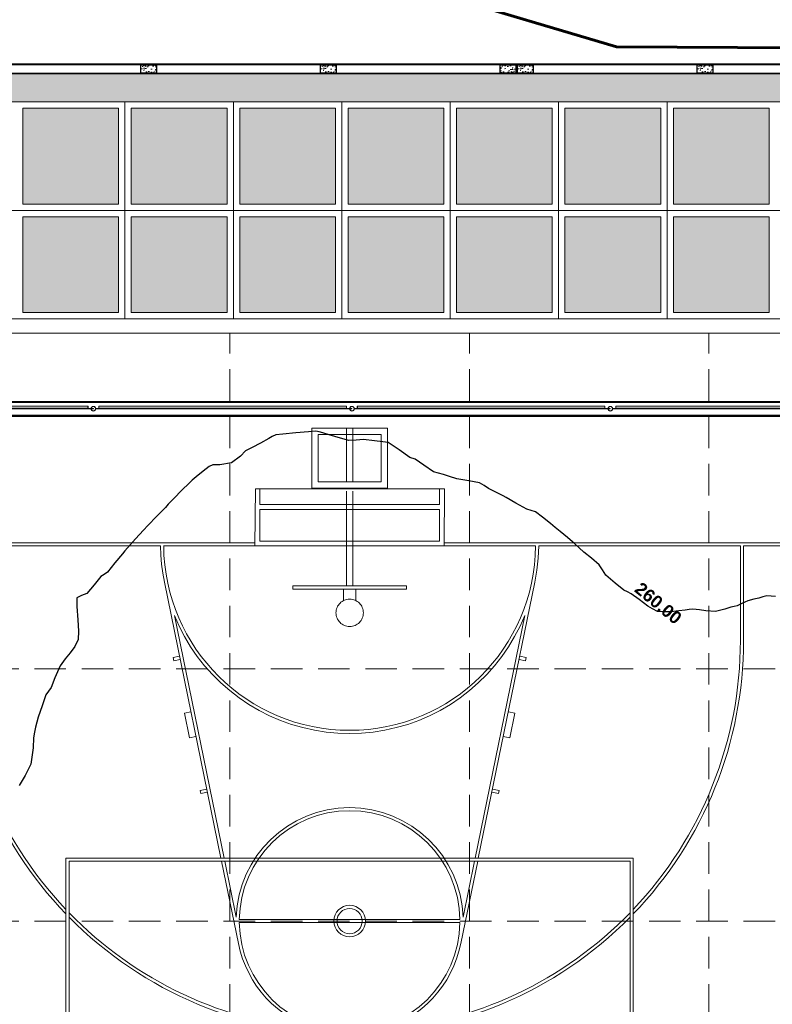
# Model space of a CAD drawing. Header units: millimetres. Extents: x -8931983 to 9630244, y 4 to 18563053.
# Tile 219 of 256: x 349101 to 349113, y 9282016 to 9282032. Entities that reach past the tile are written whole.
import ezdxf

# ---------------------------------------------------------------- set-up
doc = ezdxf.new("R2010")
doc.units = ezdxf.units.MM
for name, pattern in [('CONTINUA', [0]), ('DASHED2', [0.375, 0.25, -0.125]), ('HIDDEN', [9.525, 6.35, -3.175])]:
    doc.linetypes.add(name, pattern=pattern)
for name, color, linetype, lineweight in [('.', 7, 'Continuous', 0), ('1.0 def', 7, 'Continuous', 0), ('A-FLOR-HRAL', 7, 'Continuous', 18), ('Basquet', 1, 'Continuous', 5), ('Cerco Perimetrico', 151, 'Continuous', 18), ('HIERVA', 108, 'Continuous', 0), ('juntas', 7, 'Continuous', 5), ('JUNTAS DE DILATACIÓN', 160, 'CONTINUA', 9), ('TARRAJEO', 32, 'Continuous', 0), ('vereda', 254, 'Continuous', 5), ('Voley', 2, 'Continuous', 5)]:
    doc.layers.add(name, color=color, linetype=linetype, lineweight=lineweight)
for name, color, linetype, lineweight, true_color in [('0_COLUMNA ACHURADO', 250, 'Continuous', 0, 0x363636), ('0_PISOS', 252, 'Continuous', 0, 0x8a8a8a), ('PISO Cemento pulido', 254, 'Continuous', 5, 0xd1d1d1)]:
    doc.layers.add(name, color=color, linetype=linetype, lineweight=lineweight, true_color=true_color)
for name, color, linetype in [('C-TOPO', 7, 'Continuous'), ('C-TOPO-TEXT', 7, 'Continuous'), ('COLUMNA T.E', 6, 'Continuous')]:
    doc.layers.add(name, color=color, linetype=linetype)
doc.styles.get("Standard").update_dxf_attribs({"font": 'arial.ttf'})

# ---------------------------------------------------------------- blocks, each defined once
blk = doc.blocks.new('arcos')
at = {"layer": 'Basquet', "linetype": 'HIDDEN', "lineweight": 20, "ltscale": 0.8}
for p, q in [((-10.098, -39.438), (-10.098, -37.638)), ((-10.046, -37.638), (-10.098, -37.638)), ((-10.046, -37.638), (-10.046, -39.438)), ((-11.598, -38.488), (-10.098, -38.488)), ((-10.098, -38.488), (-10.098, -38.588)), ((-9.863, -38.438), (-10.046, -38.438)), ((-10.098, -38.588), (-11.598, -38.588)), ((-10.046, -38.638), (-9.863, -38.638)), ((-10.046, -39.438), (-10.098, -39.438))]:
    blk.add_line(p, q, dxfattribs=at)
for points in [[(-10.733, -40.035), (-11.636, -40.042), (-11.636, -37.042), (-10.732, -37.035)], [(-10.809, -39.962), (-11.311, -39.962), (-11.311, -37.113), (-10.809, -37.113)], [(-12.598, -37.938), (-11.648, -37.938), (-11.648, -39.138), (-12.598, -39.138)], [(-11.748, -39.038), (-12.498, -39.038), (-12.498, -38.038), (-11.748, -38.038)], [(-12.598, -38.488), (-11.748, -38.488), (-11.748, -38.588), (-12.598, -38.588)]]:
    blk.add_lwpolyline(points, close=True, dxfattribs=at)
blk.add_lwpolyline([(-11.636, -39.962), (-11.387, -39.962), (-11.386, -37.114), (-11.636, -37.114)], dxfattribs=at)
for start, end in [(0, 180), (180, 0)]:
    blk.add_arc((-9.671, -38.538), 0.217, start, end, dxfattribs=at)
blk = doc.blocks.new('LINEAS DE COLOR NEGRO')
at = {"layer": 'Voley', "color": 18, "lineweight": 0, "true_color": 0x000000}
for p, q in [((31.648, -31.3), (31.648, -12.3)), ((29.648, -14.3), (29.648, -20.298)), ((29.598, -18.8), (29.598, -15.6)), ((15.673, -17.3), (24.648, -17.3)), ((24.648, -17.3), (24.648, -26.3)), ((24.598, -17.35), (18.648, -17.35)), ((24.598, -26.25), (24.598, -17.35)), ((24.648, -19.758), (29.02, -18.861)), ((29.598, -20.298), (29.598, -18.85)), ((28.496, -19.02), (24.648, -19.809)), ((27.777, -19.009), (27.826, -18.999)), ((27.798, -19.112), (27.777, -19.009)), ((27.847, -19.102), (27.826, -18.999)), ((26.553, -19.26), (26.945, -19.179)), ((26.966, -19.282), (26.945, -19.179)), ((26.574, -19.363), (26.553, -19.26)), ((25.671, -19.44), (25.72, -19.43)), ((25.692, -19.543), (25.671, -19.44)), ((25.741, -19.533), (25.72, -19.43)), ((23.291, -20.036), (24.598, -19.768)), ((24.598, -19.819), (23.709, -20.001)), ((23.623, -23.55), (23.623, -20.05)), ((23.673, -20.05), (23.673, -23.55)), ((29.598, -24.75), (29.598, -23.298)), ((29.648, -23.298), (29.648, -29.3)), ((24.598, -23.832), (23.291, -23.564)), ((23.709, -23.599), (24.598, -23.781)), ((24.648, -23.791), (28.496, -24.58)), ((29.02, -24.739), (24.648, -23.842)), ((25.692, -24.057), (25.671, -24.16)), ((25.671, -24.16), (25.72, -24.17)), ((25.741, -24.067), (25.72, -24.17)), ((26.574, -24.237), (26.553, -24.34)), ((26.553, -24.34), (26.945, -24.421)), ((26.966, -24.318), (26.945, -24.421)), ((27.798, -24.488), (27.777, -24.591)), ((27.847, -24.498), (27.826, -24.601)), ((27.777, -24.591), (27.826, -24.601)), ((29.598, -28), (29.598, -24.8)), ((24.648, -26.3), (15.673, -26.3)), ((18.648, -26.25), (24.598, -26.25)), ((29.598, -28), (28.098, -28)), ((29.598, -28.05), (28.098, -28.05)), ((29.598, -28.803), (29.598, -28.05))]:
    blk.add_line(p, q, dxfattribs=at)
for points in [[(29.598, -18.8), (29.453, -18.805), (29.308, -18.817), (29.164, -18.835), (29.02, -18.861)], [(28.496, -19.02), (28.325, -19.095), (28.159, -19.182), (27.998, -19.278), (27.844, -19.384), (27.697, -19.5), (27.557, -19.624), (27.426, -19.758), (27.303, -19.899), (27.188, -20.047), (27.084, -20.202), (26.989, -20.364), (26.905, -20.531), (26.831, -20.703), (26.768, -20.879), (26.716, -21.059), (26.675, -21.242), (26.646, -21.427), (26.629, -21.613), (26.623, -21.8), (26.629, -21.987), (26.646, -22.173), (26.675, -22.358), (26.716, -22.541), (26.768, -22.721), (26.831, -22.897), (26.905, -23.069), (26.989, -23.236), (27.084, -23.398), (27.188, -23.553), (27.303, -23.701), (27.426, -23.842), (27.557, -23.976), (27.697, -24.1), (27.844, -24.216), (27.998, -24.322), (28.159, -24.418), (28.325, -24.505), (28.496, -24.58)], [(29.02, -24.739), (29.212, -24.772), (29.404, -24.792), (29.598, -24.8)]]:
    blk.add_lwpolyline(points, dxfattribs=at)
for centre, radius, start, end in [((28.098, -21.8), 6.25, 90, 133.9455), ((28.098, -21.8), 6.2, 90, 133.464), ((28.098, -21.8), 6.25, 134.6021, 225.3979), ((28.098, -21.8), 6.2, 134.1316, 175.47), ((29.623, -21.8), 2.95, 90.4856, 269.5144), ((23.648, -21.8), 1.75, 90.8185, 269.1815), ((23.648, -21.8), 1.8, 101.4367, 163.9752), ((23.648, -21.8), 1.75, 270.8185, 89.1815), ((23.648, -21.8), 1.8, 271.9511, 88.0489), ((23.648, -21.8), 0.25, 360, 180), ((23.648, -21.8), 0.2, 360, 180), ((23.648, -21.8), 0.25, 180, 360), ((23.648, -21.8), 0.2, 180, 360), ((28.098, -21.8), 6.2, 184.53, 225.8684), ((23.648, -21.8), 1.8, 196.0248, 258.5633), ((28.098, -21.8), 6.25, 226.0545, 270), ((28.098, -21.8), 6.2, 226.536, 270)]:
    blk.add_arc(centre, radius, start, end, dxfattribs=at)
blk = doc.blocks.new('cerco de malla - H_2_0-4363173-PLANTA GENERAL')
at = {"layer": 'Voley', "color": 251, "true_color": 0x636466}
for p, q in [((0, 0.007), (0.033, 0.007)), ((0, 0.007), (0, 0.004)), ((0.034, 0.004), (0, 0.004)), ((0.037, 0.007), (0.038, 0.007)), ((0.038, 0.004), (0.038, 0.009)), ((0.038, 0.009), (0.085, 0.009)), ((0.085, 0.004), (0.038, 0.004)), ((4.015, 0.042), (0.085, 0.042)), ((0.085, 0.009), (0.085, 0.042)), ((4.015, 0.042), (0.085, 0.042)), ((0.085, 0.009), (0.085, 0.004)), ((0.123, 0.009), (0.085, 0.009)), ((0.085, 0.004), (0.123, 0.004)), ((0.088, 0.039), (0.088, 0.01)), ((0.088, 0.015), (0.12, 0.015)), ((0.088, 0.01), (0.088, 0.015)), ((0.12, 0.01), (0.088, 0.01)), ((0.12, 0.015), (0.12, 0.01)), ((3.98, 0.015), (0.12, 0.015)), ((2.031, 0.01), (0.12, 0.01)), ((0.123, 0.004), (0.123, 0.009)), ((0.123, 0.007), (2.031, 0.007)), ((2.031, 0.006), (0.123, 0.006)), ((2.031, 0.004), (0.123, 0.004)), ((2.031, 0.007), (2.031, 0.01)), ((2.031, 0.01), (2.069, 0.01)), ((2.069, 0.007), (2.031, 0.007)), ((2.031, 0.007), (2.031, 0.004)), ((2.031, 0.004), (2.069, 0.004)), ((2.069, 0.01), (2.069, 0.007)), ((3.98, 0.01), (2.069, 0.01)), ((2.069, 0.007), (3.977, 0.007)), ((2.069, 0.004), (2.069, 0.007)), ((3.977, 0.006), (2.069, 0.006)), ((3.977, 0.004), (2.069, 0.004)), ((4.015, 0.009), (3.977, 0.009)), ((3.977, 0.009), (3.977, 0.004)), ((3.977, 0.004), (4.015, 0.004)), ((3.98, 0.015), (4.012, 0.015)), ((3.98, 0.01), (3.98, 0.015)), ((4.012, 0.01), (3.98, 0.01)), ((4.012, 0.01), (4.012, 0.039)), ((4.012, 0.015), (4.012, 0.01)), ((4.015, 0.042), (4.015, 0.009)), ((4.015, 0.009), (4.063, 0.009)), ((4.015, 0.004), (4.015, 0.009)), ((4.063, 0.004), (4.015, 0.004)), ((4.063, 0.009), (4.063, 0.004))]:
    blk.add_line(p, q, dxfattribs=at)
for centre, radius, start, end in [((0, 0.004), 0.0375, 0, 180), ((0, 0.004), 0.0375, 180, 360), ((0, 0.004), 0.0343, 0, 180), ((0, 0.004), 0.0343, 180, 360), ((0.085, 0.039), 0.00317, 0, 90), ((0.091, 0.01), 0.00317, 180, 211.0682), ((4.009, 0.01), 0.00318, 328.9318, 360), ((4.015, 0.039), 0.00317, 90, 180), ((4.1, 0.004), 0.0375, 0, 180), ((4.1, 0.004), 0.0375, 180, 0), ((4.1, 0.004), 0.0343, 360, 180), ((4.1, 0.004), 0.0343, 180, 360)]:
    blk.add_arc(centre, radius, start, end, dxfattribs=at)
for points, knots in [([(0.085, 0.042), (0.085, 0.042), (0.086, 0.042), (0.086, 0.042), (0.087, 0.042), (0.087, 0.042), (0.087, 0.041), (0.087, 0.041), (0.087, 0.041), (0.088, 0.041), (0.088, 0.041), (0.088, 0.04), (0.088, 0.04), (0.088, 0.039), (0.088, 0.039)], [-1, -1, -1, -1, -0.833333, -0.75, -0.666667, -0.625, -0.583333, -0.5, -0.458333, -0.416667, -0.333333, -0.25, -0.166667, 0, 0, 0, 0]), ([(4.012, 0.039), (4.012, 0.039), (4.012, 0.04), (4.012, 0.04), (4.012, 0.041), (4.012, 0.041), (4.013, 0.041), (4.013, 0.041), (4.013, 0.041), (4.013, 0.042), (4.014, 0.042), (4.014, 0.042), (4.014, 0.042), (4.015, 0.042), (4.015, 0.042)], [0, 0, 0, 0, 0.166667, 0.25, 0.333333, 0.416667, 0.458333, 0.5, 0.583333, 0.666667, 0.708333, 0.75, 0.833333, 1, 1, 1, 1])]:
    blk.add_open_spline(points, degree=3, knots=knots, dxfattribs=at)
blk = doc.blocks.new('cerco de malla - H_2_0-V8-PLANTA GENERAL')
at = {"layer": 'Voley', "true_color": 0x636466}
h = blk.add_hatch(dxfattribs=at)
h.set_pattern_fill('FP_16', color=251, style=0, pattern_type=2)
h.set_pattern_definition([(45, (-15.076, -32.279), (-0.05303301, 0.05303301), []), (135, (-15.076, -32.279), (-0.05303301, -0.05303301), [])])
h.paths.add_polyline_path([(0.123, 0.006), (2.031, 0.006), (2.031, 0.007), (0.123, 0.007)])
h.paths.add_polyline_path([(2.069, 0.006), (3.977, 0.006), (3.977, 0.007), (2.069, 0.007)])
at = {"layer": 'Voley', "color": 251, "true_color": 0x636466}
for p, q in [((0, 0.007), (0.033, 0.007)), ((0, 0.007), (0, 0.004)), ((0.034, 0.004), (0, 0.004)), ((0.037, 0.007), (0.038, 0.007)), ((0.038, 0.004), (0.038, 0.009)), ((0.038, 0.009), (0.085, 0.009)), ((0.085, 0.004), (0.038, 0.004)), ((4.015, 0.042), (0.085, 0.042)), ((0.085, 0.009), (0.085, 0.042)), ((4.015, 0.042), (0.085, 0.042)), ((0.085, 0.009), (0.085, 0.004)), ((0.123, 0.009), (0.085, 0.009)), ((0.085, 0.004), (0.123, 0.004)), ((0.088, 0.039), (0.088, 0.01)), ((0.088, 0.015), (0.12, 0.015)), ((0.088, 0.01), (0.088, 0.015)), ((0.12, 0.01), (0.088, 0.01)), ((0.12, 0.015), (0.12, 0.01)), ((3.98, 0.015), (0.12, 0.015)), ((2.031, 0.01), (0.12, 0.01)), ((0.123, 0.004), (0.123, 0.009)), ((0.123, 0.007), (2.031, 0.007)), ((2.031, 0.006), (0.123, 0.006)), ((2.031, 0.004), (0.123, 0.004)), ((2.031, 0.007), (2.031, 0.01)), ((2.031, 0.01), (2.069, 0.01)), ((2.069, 0.007), (2.031, 0.007)), ((2.031, 0.007), (2.031, 0.004)), ((2.031, 0.004), (2.069, 0.004)), ((2.069, 0.01), (2.069, 0.007)), ((3.98, 0.01), (2.069, 0.01)), ((2.069, 0.007), (3.977, 0.007)), ((2.069, 0.004), (2.069, 0.007)), ((3.977, 0.006), (2.069, 0.006)), ((3.977, 0.004), (2.069, 0.004)), ((4.015, 0.009), (3.977, 0.009)), ((3.977, 0.009), (3.977, 0.004)), ((3.977, 0.004), (4.015, 0.004)), ((3.98, 0.015), (4.012, 0.015)), ((3.98, 0.01), (3.98, 0.015)), ((4.012, 0.01), (3.98, 0.01)), ((4.012, 0.01), (4.012, 0.039)), ((4.012, 0.015), (4.012, 0.01)), ((4.015, 0.042), (4.015, 0.009)), ((4.015, 0.009), (4.063, 0.009)), ((4.015, 0.004), (4.015, 0.009)), ((4.063, 0.004), (4.015, 0.004)), ((4.063, 0.009), (4.063, 0.004))]:
    blk.add_line(p, q, dxfattribs=at)
for centre, radius, start, end in [((0, 0.004), 0.0375, 0, 180), ((0, 0.004), 0.0375, 180, 360), ((0, 0.004), 0.0343, 0, 180), ((0, 0.004), 0.0343, 180, 360), ((0.085, 0.039), 0.00317, 0, 90), ((0.091, 0.01), 0.00317, 180, 211.0682), ((4.009, 0.01), 0.00318, 328.9318, 360), ((4.015, 0.039), 0.00317, 90, 180), ((4.1, 0.004), 0.0375, 0, 180), ((4.1, 0.004), 0.0375, 180, 0), ((4.1, 0.004), 0.0343, 360, 180), ((4.1, 0.004), 0.0343, 180, 360)]:
    blk.add_arc(centre, radius, start, end, dxfattribs=at)
for points, knots in [([(0.085, 0.042), (0.085, 0.042), (0.086, 0.042), (0.086, 0.042), (0.087, 0.042), (0.087, 0.042), (0.087, 0.041), (0.087, 0.041), (0.087, 0.041), (0.088, 0.041), (0.088, 0.041), (0.088, 0.04), (0.088, 0.04), (0.088, 0.039), (0.088, 0.039)], [-1, -1, -1, -1, -0.833333, -0.75, -0.666667, -0.625, -0.583333, -0.5, -0.458333, -0.416667, -0.333333, -0.25, -0.166667, 0, 0, 0, 0]), ([(4.012, 0.039), (4.012, 0.039), (4.012, 0.04), (4.012, 0.04), (4.012, 0.041), (4.012, 0.041), (4.013, 0.041), (4.013, 0.041), (4.013, 0.041), (4.013, 0.042), (4.014, 0.042), (4.014, 0.042), (4.014, 0.042), (4.015, 0.042), (4.015, 0.042)], [0, 0, 0, 0, 0.166667, 0.25, 0.333333, 0.416667, 0.458333, 0.5, 0.583333, 0.666667, 0.708333, 0.75, 0.833333, 1, 1, 1, 1])]:
    blk.add_open_spline(points, degree=3, knots=knots, dxfattribs=at)
blk = doc.blocks.new('cerco de malla - H_2_0-V9-PLANTA GENERAL')
at = {"layer": 'Voley', "color": 251, "true_color": 0x636466}
for p, q in [((0, 0.007), (0.033, 0.007)), ((0, 0.007), (0, 0.004)), ((0.034, 0.004), (0, 0.004)), ((0.037, 0.007), (0.038, 0.007)), ((0.038, 0.004), (0.038, 0.009)), ((0.038, 0.009), (0.085, 0.009)), ((0.085, 0.004), (0.038, 0.004)), ((4.015, 0.042), (0.085, 0.042)), ((0.085, 0.009), (0.085, 0.042)), ((4.015, 0.042), (0.085, 0.042)), ((0.085, 0.009), (0.085, 0.004)), ((0.123, 0.009), (0.085, 0.009)), ((0.085, 0.004), (0.123, 0.004)), ((0.088, 0.039), (0.088, 0.01)), ((0.088, 0.015), (0.12, 0.015)), ((0.088, 0.01), (0.088, 0.015)), ((0.12, 0.01), (0.088, 0.01)), ((0.12, 0.015), (0.12, 0.01)), ((3.98, 0.015), (0.12, 0.015)), ((2.031, 0.01), (0.12, 0.01)), ((0.123, 0.004), (0.123, 0.009)), ((0.123, 0.007), (2.031, 0.007)), ((2.031, 0.006), (0.123, 0.006)), ((2.031, 0.004), (0.123, 0.004)), ((2.031, 0.007), (2.031, 0.01)), ((2.031, 0.01), (2.069, 0.01)), ((2.069, 0.007), (2.031, 0.007)), ((2.031, 0.007), (2.031, 0.004)), ((2.031, 0.004), (2.069, 0.004)), ((2.069, 0.01), (2.069, 0.007)), ((3.98, 0.01), (2.069, 0.01)), ((2.069, 0.007), (3.977, 0.007)), ((2.069, 0.004), (2.069, 0.007)), ((3.977, 0.006), (2.069, 0.006)), ((3.977, 0.004), (2.069, 0.004)), ((4.015, 0.009), (3.977, 0.009)), ((3.977, 0.009), (3.977, 0.004)), ((3.977, 0.004), (4.015, 0.004)), ((3.98, 0.015), (4.012, 0.015)), ((3.98, 0.01), (3.98, 0.015)), ((4.012, 0.01), (3.98, 0.01)), ((4.012, 0.01), (4.012, 0.039)), ((4.012, 0.015), (4.012, 0.01)), ((4.015, 0.042), (4.015, 0.009)), ((4.015, 0.009), (4.063, 0.009)), ((4.015, 0.004), (4.015, 0.009)), ((4.063, 0.004), (4.015, 0.004)), ((4.063, 0.009), (4.063, 0.004))]:
    blk.add_line(p, q, dxfattribs=at)
for centre, radius, start, end in [((0, 0.004), 0.0375, 0, 180), ((0, 0.004), 0.0375, 180, 360), ((0, 0.004), 0.0343, 0, 180), ((0, 0.004), 0.0343, 180, 360), ((0.085, 0.039), 0.00317, 0, 90), ((0.091, 0.01), 0.00317, 180, 211.0682), ((4.009, 0.01), 0.00318, 328.9318, 360), ((4.015, 0.039), 0.00317, 90, 180), ((4.1, 0.004), 0.0375, 0, 180), ((4.1, 0.004), 0.0375, 180, 0), ((4.1, 0.004), 0.0343, 360, 180), ((4.1, 0.004), 0.0343, 180, 360)]:
    blk.add_arc(centre, radius, start, end, dxfattribs=at)
for points, knots in [([(0.085, 0.042), (0.085, 0.042), (0.086, 0.042), (0.086, 0.042), (0.087, 0.042), (0.087, 0.042), (0.087, 0.041), (0.087, 0.041), (0.087, 0.041), (0.088, 0.041), (0.088, 0.041), (0.088, 0.04), (0.088, 0.04), (0.088, 0.039), (0.088, 0.039)], [-1, -1, -1, -1, -0.833333, -0.75, -0.666667, -0.625, -0.583333, -0.5, -0.458333, -0.416667, -0.333333, -0.25, -0.166667, 0, 0, 0, 0]), ([(4.012, 0.039), (4.012, 0.039), (4.012, 0.04), (4.012, 0.04), (4.012, 0.041), (4.012, 0.041), (4.013, 0.041), (4.013, 0.041), (4.013, 0.041), (4.013, 0.042), (4.014, 0.042), (4.014, 0.042), (4.014, 0.042), (4.015, 0.042), (4.015, 0.042)], [0, 0, 0, 0, 0.166667, 0.25, 0.333333, 0.416667, 0.458333, 0.5, 0.583333, 0.666667, 0.708333, 0.75, 0.833333, 1, 1, 1, 1])]:
    blk.add_open_spline(points, degree=3, knots=knots, dxfattribs=at)
blk = doc.blocks.new('cerco de malla - H_2_0-V10-PLANTA GENERAL')
at = {"layer": 'Voley', "color": 251, "true_color": 0x636466}
for p, q in [((0, 0.007), (0.033, 0.007)), ((0, 0.007), (0, 0.004)), ((0.034, 0.004), (0, 0.004)), ((0.037, 0.007), (0.038, 0.007)), ((0.038, 0.004), (0.038, 0.009)), ((0.038, 0.009), (0.085, 0.009)), ((0.085, 0.004), (0.038, 0.004)), ((4.015, 0.042), (0.085, 0.042)), ((0.085, 0.009), (0.085, 0.042)), ((4.015, 0.042), (0.085, 0.042)), ((0.085, 0.009), (0.085, 0.004)), ((0.123, 0.009), (0.085, 0.009)), ((0.085, 0.004), (0.123, 0.004)), ((0.088, 0.039), (0.088, 0.01)), ((0.088, 0.015), (0.12, 0.015)), ((0.088, 0.01), (0.088, 0.015)), ((0.12, 0.01), (0.088, 0.01)), ((0.12, 0.015), (0.12, 0.01)), ((3.98, 0.015), (0.12, 0.015)), ((2.031, 0.01), (0.12, 0.01)), ((0.123, 0.004), (0.123, 0.009)), ((0.123, 0.007), (2.031, 0.007)), ((2.031, 0.006), (0.123, 0.006)), ((2.031, 0.004), (0.123, 0.004)), ((2.031, 0.007), (2.031, 0.01)), ((2.031, 0.01), (2.069, 0.01)), ((2.069, 0.007), (2.031, 0.007)), ((2.031, 0.007), (2.031, 0.004)), ((2.031, 0.004), (2.069, 0.004)), ((2.069, 0.01), (2.069, 0.007)), ((3.98, 0.01), (2.069, 0.01)), ((2.069, 0.007), (3.977, 0.007)), ((2.069, 0.004), (2.069, 0.007)), ((3.977, 0.006), (2.069, 0.006)), ((3.977, 0.004), (2.069, 0.004)), ((4.015, 0.009), (3.977, 0.009)), ((3.977, 0.009), (3.977, 0.004)), ((3.977, 0.004), (4.015, 0.004)), ((3.98, 0.015), (4.012, 0.015)), ((3.98, 0.01), (3.98, 0.015)), ((4.012, 0.01), (3.98, 0.01)), ((4.012, 0.01), (4.012, 0.039)), ((4.012, 0.015), (4.012, 0.01)), ((4.015, 0.042), (4.015, 0.009)), ((4.015, 0.009), (4.063, 0.009)), ((4.015, 0.004), (4.015, 0.009)), ((4.063, 0.004), (4.015, 0.004)), ((4.063, 0.009), (4.063, 0.004))]:
    blk.add_line(p, q, dxfattribs=at)
for centre, radius, start, end in [((0, 0.004), 0.0375, 0, 180), ((0, 0.004), 0.0375, 180, 360), ((0, 0.004), 0.0343, 0, 180), ((0, 0.004), 0.0343, 180, 360), ((0.085, 0.039), 0.00317, 0, 90), ((0.091, 0.01), 0.00317, 180, 211.0682), ((4.009, 0.01), 0.00318, 328.9318, 360), ((4.015, 0.039), 0.00317, 90, 180), ((4.1, 0.004), 0.0375, 0, 180), ((4.1, 0.004), 0.0375, 180, 0), ((4.1, 0.004), 0.0343, 360, 180), ((4.1, 0.004), 0.0343, 180, 360)]:
    blk.add_arc(centre, radius, start, end, dxfattribs=at)
for points, knots in [([(0.085, 0.042), (0.085, 0.042), (0.086, 0.042), (0.086, 0.042), (0.087, 0.042), (0.087, 0.042), (0.087, 0.041), (0.087, 0.041), (0.087, 0.041), (0.088, 0.041), (0.088, 0.041), (0.088, 0.04), (0.088, 0.04), (0.088, 0.039), (0.088, 0.039)], [-1, -1, -1, -1, -0.833333, -0.75, -0.666667, -0.625, -0.583333, -0.5, -0.458333, -0.416667, -0.333333, -0.25, -0.166667, 0, 0, 0, 0]), ([(4.012, 0.039), (4.012, 0.039), (4.012, 0.04), (4.012, 0.04), (4.012, 0.041), (4.012, 0.041), (4.013, 0.041), (4.013, 0.041), (4.013, 0.041), (4.013, 0.042), (4.014, 0.042), (4.014, 0.042), (4.014, 0.042), (4.015, 0.042), (4.015, 0.042)], [0, 0, 0, 0, 0.166667, 0.25, 0.333333, 0.416667, 0.458333, 0.5, 0.583333, 0.666667, 0.708333, 0.75, 0.833333, 1, 1, 1, 1])]:
    blk.add_open_spline(points, degree=3, knots=knots, dxfattribs=at)
blk = doc.blocks.new('POLIDEPORTIVO')
at = {"layer": '1.0 def', "color": 18, "lineweight": 0, "true_color": 0x000000}
blk.add_line((374627.973, 9249313.221), (374604.623, 9249313.221), dxfattribs=at)
at = {"layer": '1.0 def', "color": 251, "lineweight": 0, "true_color": 0x636466}
for p, q in [((374609.57, 9249312.136), (374626.151, 9249312.136)), ((374626.136, 9249312.121), (374609.585, 9249312.121)), ((374626.151, 9249311.906), (374609.57, 9249311.906)), ((374609.585, 9249311.921), (374626.136, 9249311.921))]:
    blk.add_line(p, q, dxfattribs=at)
at = {"layer": 'juntas', "linetype": 'DASHED2', "lineweight": 0, "ltscale": 2}
for p, q in [((374615.925, 9249312.146), (374615.925, 9249313.221)), ((374619.725, 9249312.146), (374619.725, 9249313.221)), ((374623.525, 9249312.146), (374623.525, 9249313.221)), ((374615.925, 9249311.896), (374615.925, 9249279.896)), ((374619.725, 9249311.896), (374619.725, 9249279.896)), ((374623.525, 9249311.896), (374623.525, 9249279.896)), ((374608.325, 9249307.896), (374627.325, 9249307.896)), ((374608.325, 9249303.896), (374627.325, 9249303.896))]:
    blk.add_line(p, q, dxfattribs=at)
at = {"rotation": 90}
blk.add_blockref('LINEAS DE COLOR NEGRO', (374596.025, 9249280.248), dxfattribs=at)
at = {"xscale": -1.000000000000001, "rotation": 90}
blk.add_blockref('arcos', (374579.288, 9249299.114), dxfattribs=at)
at = {"layer": 'A-FLOR-HRAL', "color": 253, "lineweight": 18, "true_color": 0xaaaaaa, "xscale": -1, "rotation": 360}
for name, p in [('cerco de malla - H_2_0-V10-PLANTA GENERAL', (374613.761, 9249312.017)), ('cerco de malla - H_2_0-V9-PLANTA GENERAL', (374617.861, 9249312.017)), ('cerco de malla - H_2_0-V8-PLANTA GENERAL', (374621.961, 9249312.017)), ('cerco de malla - H_2_0-4363173-PLANTA GENERAL', (374626.061, 9249312.017))]:
    blk.add_blockref(name, p, dxfattribs=at)
blk = doc.blocks.new('topooooo')
at = {"layer": 'C-TOPO', "color": 31, "linetype": 'Continuous', "lineweight": 25, "elevation": 1.618, "flags": 128}
blk.add_lwpolyline([(-170.736, -149.237), (-170.851, -149.314), (-170.887, -149.366), (-170.922, -149.42), (-170.971, -149.487), (-171.028, -149.568), (-171.074, -149.66), (-171.109, -149.733), (-171.142, -149.774), (-171.175, -149.814), (-171.228, -149.901), (-171.319, -150.023), (-171.441, -150.114), (-171.528, -150.167), (-171.574, -150.194), (-171.619, -150.223), (-171.661, -150.267), (-171.705, -150.314), (-171.773, -150.388), (-171.862, -150.48), (-171.948, -150.554), (-172.028, -150.61), (-172.112, -150.63), (-172.2, -150.642), (-172.371, -150.651), (-172.528, -150.659), (-172.591, -150.674), (-172.653, -150.689), (-172.83, -150.693), (-173.028, -150.689), (-173.121, -150.659), (-173.213, -150.629), (-173.37, -150.626), (-173.528, -150.629), (-173.625, -150.624), (-173.723, -150.619), (-173.875, -150.618), (-174.028, -150.617), (-174.126, -150.617), (-174.225, -150.617), (-174.386, -150.62), (-174.528, -150.626), (-174.594, -150.653), (-174.661, -150.681), (-174.853, -150.719), (-175.028, -150.751), (-175.084, -150.758), (-175.197, -150.784), (-175.335, -150.814), (-175.42, -150.824), (-175.503, -150.839), (-175.654, -150.923), (-175.822, -151.02), (-175.935, -151.065), (-176.028, -151.1), (-176.101, -151.136), (-176.175, -151.167), (-176.36, -151.186), (-176.528, -151.2), (-176.609, -151.233), (-176.819, -151.251), (-177.028, -151.269), (-177.098, -151.314), (-177.211, -151.384), (-177.36, -151.482), (-177.443, -151.563), (-177.528, -151.64), (-177.653, -151.701), (-177.827, -151.774), (-177.923, -151.814), (-177.976, -151.837), (-178.028, -151.863), (-178.11, -151.943), (-178.254, -152.088), (-178.399, -152.231), (-178.479, -152.314), (-178.505, -152.37), (-178.528, -152.429), (-178.583, -152.567), (-178.637, -152.705), (-178.664, -152.759), (-178.689, -152.814), (-178.697, -152.929), (-178.738, -153.104), (-178.86, -153.244), (-178.947, -153.314), (-178.972, -153.37), (-178.998, -153.488), (-179.028, -153.629), (-179.041, -153.709), (-179.051, -153.791), (-179.064, -153.924), (-179.083, -154.136), (-179.093, -154.249), (-179.094, -154.314), (-179.11, -154.512), (-179.127, -154.715), (-179.129, -154.814), (-179.14, -155), (-179.15, -155.192), (-179.15, -155.253), (-179.15, -155.314), (-179.149, -155.503), (-179.15, -155.692), (-179.166, -155.753), (-179.183, -155.814), (-179.18, -155.98), (-179.183, -156.159), (-179.228, -156.239), (-179.264, -156.314), (-179.177, -156.42), (-179.028, -156.575), (-178.906, -156.706), (-178.825, -156.814), (-178.798, -156.93), (-178.789, -157.053), (-178.787, -157.179), (-178.779, -157.314), (-178.722, -157.515), (-178.672, -157.67), (-178.667, -157.742), (-178.66, -157.814), (-178.597, -157.987), (-178.528, -158.165), (-178.496, -158.24), (-178.463, -158.314), (-178.422, -158.388), (-178.379, -158.463), (-178.28, -158.587), (-178.146, -158.814), (-178.096, -159.008), (-178.072, -159.191)], dxfattribs=at)
at = {"layer": 'C-TOPO-TEXT', "color": 31, "linetype": 'Continuous', "lineweight": -3, "insert": (-172.1, -150.502, 1.618), "char_height": 0.2, "attachment_point": 5, "line_spacing_factor": 0.5}
blk.add_mtext('{\\fArial|b1|i0|c0|p34;260.00}', dxfattribs=at)

msp = doc.modelspace()

# ---------------------------------------------------------------- hatches: boundary and pattern name
at = {"layer": '.', "true_color": 0xadddf7, "transparency": 33554572}
h = msp.add_hatch(color=141, dxfattribs=at)
h.dxf.hatch_style = 1
h.paths.add_polyline_path([(349109.20652, 9282031.21221), (349109.23152, 9282031.21221), (349109.23152, 9282031.37221), (349109.20652, 9282031.37221)])
at = {"layer": '0_COLUMNA ACHURADO'}
h = msp.add_hatch(dxfattribs=at)
h.set_pattern_fill('AR-CONC', color=256, scale=0.00088, angle=270)
h.set_pattern_definition([(319.9999995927, (698224.30296, 18563948.82811), (-0.014026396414, -0.1603225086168), [0.016764, -0.184404]), (264.9999995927, (698224.30296, 18563948.82811), (0.1681300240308, 0.0310142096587), [0.0134112, -0.1475237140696]), (10.4514442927, (698224.3018, 18563948.81475), (0.1541036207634, -0.129308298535), [0.014247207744, -0.156719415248]), (316.1841995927, (698224.34767, 18563948.82811), (-0.0369972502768, -0.238549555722), [0.025146, -0.276606]), (6.6355572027, (698224.34458, 18563948.80823), (0.217734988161, -0.2089156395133), [0.021370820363, -0.235079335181]), (261.1841507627, (698224.34767, 18563948.8281), (0.21773498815, -0.208915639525), [0.0201167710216, -0.2212845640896]), (290.9999995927, (698224.33649, 18563948.80576), (-0.0899933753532, -0.133420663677), [0.016764, -0.184404]), (235.9999995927, (698224.33649, 18563948.80576), (0.162085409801, -0.0543857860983), [0.0134112, -0.1475232]), (341.4514445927, (698224.32899, 18563948.79464), (0.0720920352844, -0.1878064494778), [0.014247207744, -0.156719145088]), (307.49999959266, (698224.302963, 18563948.82811), (0.07440843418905, -0.00271797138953), [0, -0.14573504, 0, -0.1497584, 0, -0.148082]), (277.4999995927, (698224.30296, 18563948.82811), (0.0881589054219, -0.05880130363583), [0, -0.08538464, 0, -0.14238224, 0, -0.0564388]), (237.49999959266, (698224.302963, 18563948.877956), (-0.00504129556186, -0.119319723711), [0, -0.05588, 0, -0.1743456, 0, -0.2313432]), (227.4999995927, (698224.30296, 18563948.90031), (0.0223753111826, -0.1303536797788), [0, -0.072644, 0, -0.11578336, 0, -0.1642872])])
h.paths.add_polyline_path([(349103.25652, 9282031.35722), (349103.25652, 9282031.22722), (349103.50652, 9282031.22722), (349103.50652, 9282031.35722)])
h = msp.add_hatch(dxfattribs=at)
h.set_pattern_fill('AR-CONC', color=256, scale=0.00088, angle=270)
h.set_pattern_definition([(319.9999995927, (698227.15296, 18563948.82811), (-0.014026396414, -0.1603225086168), [0.016764, -0.184404]), (264.9999995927, (698227.15296, 18563948.82811), (0.1681300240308, 0.0310142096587), [0.0134112, -0.1475237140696]), (10.4514442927, (698227.1518, 18563948.81475), (0.1541036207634, -0.129308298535), [0.014247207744, -0.156719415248]), (316.1841995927, (698227.19767, 18563948.82811), (-0.0369972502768, -0.238549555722), [0.025146, -0.276606]), (6.6355572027, (698227.19458, 18563948.80823), (0.217734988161, -0.2089156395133), [0.021370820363, -0.235079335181]), (261.1841507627, (698227.19767, 18563948.8281), (0.21773498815, -0.208915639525), [0.0201167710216, -0.2212845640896]), (290.9999995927, (698227.18649, 18563948.80576), (-0.0899933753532, -0.133420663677), [0.016764, -0.184404]), (235.9999995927, (698227.18649, 18563948.80576), (0.162085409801, -0.0543857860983), [0.0134112, -0.1475232]), (341.4514445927, (698227.17899, 18563948.79464), (0.0720920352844, -0.1878064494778), [0.014247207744, -0.156719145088]), (307.49999959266, (698227.152963, 18563948.82811), (0.07440843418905, -0.00271797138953), [0, -0.14573504, 0, -0.1497584, 0, -0.148082]), (277.4999995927, (698227.15296, 18563948.82811), (0.0881589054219, -0.05880130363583), [0, -0.08538464, 0, -0.14238224, 0, -0.0564388]), (237.49999959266, (698227.152963, 18563948.877956), (-0.00504129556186, -0.119319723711), [0, -0.05588, 0, -0.1743456, 0, -0.2313432]), (227.4999995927, (698227.15296, 18563948.90031), (0.0223753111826, -0.1303536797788), [0, -0.072644, 0, -0.11578336, 0, -0.1642872])])
h.paths.add_polyline_path([(349106.10652, 9282031.35722), (349106.10652, 9282031.22722), (349106.35652, 9282031.22722), (349106.35652, 9282031.35722)])
h = msp.add_hatch(dxfattribs=at)
h.set_pattern_fill('AR-CONC', color=256, scale=0.00088, angle=90)
h.set_pattern_definition([(140, (-11.77394, 113.75384), (0.0140263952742, 0.1603225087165), [0.016764, -0.184404]), (85, (-11.77394, 113.75384), (-0.1681300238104, -0.031014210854), [0.0134112, -0.1475237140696]), (190.4514447, (-11.77277, 113.7672), (-0.1541036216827, 0.1293082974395), [0.014247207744, -0.156719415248]), (136.1842, (-11.81864, 113.75384), (0.036997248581, 0.238549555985), [0.025146, -0.276606]), (186.63555761, (-11.81556, 113.77372), (-0.217734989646, 0.2089156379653), [0.021370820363, -0.235079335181]), (81.18415117, (-11.81864, 113.75384), (-0.217734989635, 0.208915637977), [0.0201167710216, -0.2212845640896]), (111, (-11.80747, 113.77619), (0.0899933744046, 0.1334206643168), [0.016764, -0.184404]), (56, (-11.80747, 113.77619), (-0.1620854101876, 0.054385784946), [0.0134112, -0.1475232]), (161.451445, (-11.79997, 113.7873), (-0.0720920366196, 0.1878064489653), [0.014247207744, -0.156719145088]), (127.5, (-11.77394, 113.753836), (-0.07440843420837, 0.00271797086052), [0, -0.14573504, 0, -0.1497584, 0, -0.148082]), (97.5, (-11.77394, 113.75384), (-0.08815890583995, 0.0588013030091), [0, -0.08538464, 0, -0.14238224, 0, -0.0564388]), (57.5, (-11.77394, 113.70399), (0.00504129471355, 0.11931972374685), [0, -0.05588, 0, -0.1743456, 0, -0.2313432]), (47.5, (-11.77394, 113.68164), (-0.0223753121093, 0.1303536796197), [0, -0.072644, 0, -0.11578336, 0, -0.1642872])])
h.paths.add_polyline_path([(349109.20652, 9282031.22721), (349109.20652, 9282031.35721), (349108.95652, 9282031.35721), (349108.95652, 9282031.22721)])
h = msp.add_hatch(dxfattribs=at)
h.set_pattern_fill('AR-CONC', color=256, scale=0.00088, angle=270)
h.set_pattern_definition([(319.9999995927, (698230.27796, 18563948.82811), (-0.014026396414, -0.1603225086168), [0.016764, -0.184404]), (264.9999995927, (698230.27796, 18563948.82811), (0.1681300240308, 0.0310142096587), [0.0134112, -0.1475237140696]), (10.4514442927, (698230.2768, 18563948.81475), (0.1541036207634, -0.129308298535), [0.014247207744, -0.156719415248]), (316.1841995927, (698230.32267, 18563948.82811), (-0.0369972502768, -0.238549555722), [0.025146, -0.276606]), (6.6355572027, (698230.31958, 18563948.80823), (0.217734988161, -0.2089156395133), [0.021370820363, -0.235079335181]), (261.1841507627, (698230.32267, 18563948.8281), (0.21773498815, -0.208915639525), [0.0201167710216, -0.2212845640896]), (290.9999995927, (698230.31149, 18563948.80576), (-0.0899933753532, -0.133420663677), [0.016764, -0.184404]), (235.9999995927, (698230.31149, 18563948.80576), (0.162085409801, -0.0543857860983), [0.0134112, -0.1475232]), (341.4514445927, (698230.30399, 18563948.79464), (0.0720920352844, -0.1878064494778), [0.014247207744, -0.156719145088]), (307.49999959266, (698230.277963, 18563948.82811), (0.07440843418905, -0.00271797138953), [0, -0.14573504, 0, -0.1497584, 0, -0.148082]), (277.4999995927, (698230.27796, 18563948.82811), (0.0881589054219, -0.05880130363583), [0, -0.08538464, 0, -0.14238224, 0, -0.0564388]), (237.49999959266, (698230.277963, 18563948.877956), (-0.00504129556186, -0.119319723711), [0, -0.05588, 0, -0.1743456, 0, -0.2313432]), (227.4999995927, (698230.27796, 18563948.90031), (0.0223753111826, -0.1303536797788), [0, -0.072644, 0, -0.11578336, 0, -0.1642872])])
h.paths.add_polyline_path([(349109.23152, 9282031.35722), (349109.23152, 9282031.22722), (349109.48152, 9282031.22722), (349109.48152, 9282031.35722)])
h = msp.add_hatch(dxfattribs=at)
h.set_pattern_fill('AR-CONC', color=256, scale=0.00088, angle=270)
h.set_pattern_definition([(319.9999995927, (698233.12796, 18563948.82811), (-0.014026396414, -0.1603225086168), [0.016764, -0.184404]), (264.9999995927, (698233.12796, 18563948.82811), (0.1681300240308, 0.0310142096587), [0.0134112, -0.1475237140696]), (10.4514442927, (698233.1268, 18563948.81475), (0.1541036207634, -0.129308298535), [0.014247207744, -0.156719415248]), (316.1841995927, (698233.17267, 18563948.82811), (-0.0369972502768, -0.238549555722), [0.025146, -0.276606]), (6.6355572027, (698233.16958, 18563948.80823), (0.217734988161, -0.2089156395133), [0.021370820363, -0.235079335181]), (261.1841507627, (698233.17267, 18563948.8281), (0.21773498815, -0.208915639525), [0.0201167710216, -0.2212845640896]), (290.9999995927, (698233.16149, 18563948.80576), (-0.0899933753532, -0.133420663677), [0.016764, -0.184404]), (235.9999995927, (698233.16149, 18563948.80576), (0.162085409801, -0.0543857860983), [0.0134112, -0.1475232]), (341.4514445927, (698233.15399, 18563948.79464), (0.0720920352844, -0.1878064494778), [0.014247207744, -0.156719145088]), (307.49999959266, (698233.127963, 18563948.82811), (0.07440843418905, -0.00271797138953), [0, -0.14573504, 0, -0.1497584, 0, -0.148082]), (277.4999995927, (698233.12796, 18563948.82811), (0.0881589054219, -0.05880130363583), [0, -0.08538464, 0, -0.14238224, 0, -0.0564388]), (237.49999959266, (698233.127963, 18563948.877956), (-0.00504129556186, -0.119319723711), [0, -0.05588, 0, -0.1743456, 0, -0.2313432]), (227.4999995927, (698233.12796, 18563948.90031), (0.0223753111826, -0.1303536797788), [0, -0.072644, 0, -0.11578336, 0, -0.1642872])])
h.paths.add_polyline_path([(349112.08152, 9282031.35722), (349112.08152, 9282031.22722), (349112.33152, 9282031.22722), (349112.33152, 9282031.35722)])
at = {"layer": 'HIERVA', "lineweight": 0, "true_color": 0x136734, "transparency": 33554610}
h = msp.add_hatch(dxfattribs=at)
h.set_pattern_fill('GRASS', color=116, scale=0.012, angle=-114.506506)
h.set_pattern_definition([(335.4934938, (343646.55733, 9280804.51346), (0.285509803, 0.1067107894), [0.05715, -0.373902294]), (290.493494, (343646.55733, 9280804.51346), (0.285509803, 0.10671079), [0.05715, -0.24765]), (20.493494, (343646.55733, 9280804.51346), (-0.10671079, 0.285509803), [0.05715, -0.24765])])
h.paths.add_polyline_path([(349092.70281, 9282027.10454), (349092.10269, 9282027.10454), (349092.13772, 9281918.00139), (349091.10404, 9281918.00139), (349091.04784, 9282031.21222), (349161.76152, 9282031.21222), (349161.76152, 9281923.00139), (349161.0004, 9281923.00139), (349161.0004, 9281955.09947), (349160.2045, 9281955.1014), (349160.20446, 9281956.81947), (349160.20455, 9281957.04444), (349160.20455, 9281978.66944), (349160.20455, 9281988.05646), (349160.08467, 9281988.05442), (349160.08467, 9282030.76942), (349092.68467, 9282030.76942), (349092.68467, 9282027.32949), (349092.70346, 9282027.32949)])
at = {"layer": 'JUNTAS DE DILATACIÓN'}
h = msp.add_hatch(dxfattribs=at)
h.set_pattern_fill('ANSI34', color=256, scale=0.0029, angle=180.093964)
h.set_pattern_definition([(225.0939636, (354696.152387, 9283564.35411), (0.03912812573, -0.03899999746), []), (225.0939636, (354696.139365, 9283564.35409), (0.03912812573, -0.03899999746), []), (225.0939636, (354696.126344, 9283564.354066), (0.03912812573, -0.03899999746), []), (225.0939636, (354696.11332, 9283564.354045), (0.03912812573, -0.03899999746), [])])
h.paths.add_polyline_path([(349109.20652, 9282031.21221), (349109.23152, 9282031.21221), (349109.23152, 9282031.37221), (349109.20652, 9282031.37221)])
at = {"layer": 'PISO Cemento pulido', "true_color": 0xdfe0e1, "transparency": 33554610}
for points in [[(349102.90467, 9282029.14942), (349102.90467, 9282030.66942), (349101.38467, 9282030.66942), (349101.38467, 9282029.14942)], [(349104.62467, 9282029.14942), (349104.62467, 9282030.66942), (349103.10467, 9282030.66942), (349103.10467, 9282029.14942)], [(349106.34467, 9282029.14942), (349106.34467, 9282030.66942), (349104.82467, 9282030.66942), (349104.82467, 9282029.14942)], [(349108.06467, 9282029.14942), (349108.06467, 9282030.66942), (349106.54467, 9282030.66942), (349106.54467, 9282029.14942)], [(349109.78467, 9282029.14942), (349109.78467, 9282030.66942), (349108.26467, 9282030.66942), (349108.26467, 9282029.14942)], [(349111.50467, 9282029.14942), (349111.50467, 9282030.66942), (349109.98467, 9282030.66942), (349109.98467, 9282029.14942)], [(349113.22467, 9282029.14942), (349113.22467, 9282030.66942), (349111.70467, 9282030.66942), (349111.70467, 9282029.14942)], [(349102.90467, 9282027.42942), (349102.90467, 9282028.94942), (349101.38467, 9282028.94942), (349101.38467, 9282027.42942)], [(349104.62467, 9282027.42942), (349104.62467, 9282028.94942), (349103.10467, 9282028.94942), (349103.10467, 9282027.42942)], [(349106.34467, 9282027.42942), (349106.34467, 9282028.94942), (349104.82467, 9282028.94942), (349104.82467, 9282027.42942)], [(349108.06467, 9282027.42942), (349108.06467, 9282028.94942), (349106.54467, 9282028.94942), (349106.54467, 9282027.42942)], [(349109.78467, 9282027.42942), (349109.78467, 9282028.94942), (349108.26467, 9282028.94942), (349108.26467, 9282027.42942)], [(349111.50467, 9282027.42942), (349111.50467, 9282028.94942), (349109.98467, 9282028.94942), (349109.98467, 9282027.42942)], [(349113.22467, 9282027.42942), (349113.22467, 9282028.94942), (349111.70467, 9282028.94942), (349111.70467, 9282027.42942)]]:
    msp.add_hatch(color=254, dxfattribs=at).paths.add_polyline_path(points)

# ---------------------------------------------------------------- linework, layer by layer
at = {"color": 30, "lineweight": 60, "elevation": 261.841, "flags": 128}
msp.add_lwpolyline([(349173.45838, 9281917.0879), (349163.01479, 9281915.11892), (349143.53652, 9281913.73757), (349122.00651, 9281912.37674), (349088.83606, 9281910.73783), (349063.16846, 9281910.3495), (349030.94839, 9281909.71668), (349003.21224, 9281910.56324), (348975.32052, 9281916.98414), (348966.78263, 9281919.77722), (348952.67278, 9281925.69494), (348941.08189, 9281931.48859), (348957.62596, 9281949.86392), (348970.15819, 9281964.44856), (348993.1986, 9281990.36313), (349021.11185, 9282021.99717), (349037.45234, 9282040.69275), (349052.88909, 9282058.12173), (349067.25003, 9282048.15085), (349080.86742, 9282041.67234), (349093.44064, 9282036.79476), (349110.80115, 9282031.64533), (349134.80654, 9282031.47236), (349164.25029, 9282036.52899)], dxfattribs=at)
at = {"layer": '0_PISOS'}
for points, elevation in [([(349101.38467, 9282030.66942), (349102.90467, 9282030.66942), (349102.90467, 9282029.14942), (349101.38467, 9282029.14942)], -164.3891), ([(349103.10467, 9282030.66942), (349104.62467, 9282030.66942), (349104.62467, 9282029.14942), (349103.10467, 9282029.14942)], -143.84046), ([(349104.82467, 9282030.66942), (349106.34467, 9282030.66942), (349106.34467, 9282029.14942), (349104.82467, 9282029.14942)], -123.29183), ([(349106.54467, 9282030.66942), (349108.06467, 9282030.66942), (349108.06467, 9282029.14942), (349106.54467, 9282029.14942)], -102.74319), ([(349108.26467, 9282030.66942), (349109.78467, 9282030.66942), (349109.78467, 9282029.14942), (349108.26467, 9282029.14942)], -82.19455), ([(349109.98467, 9282030.66942), (349111.50467, 9282030.66942), (349111.50467, 9282029.14942), (349109.98467, 9282029.14942)], -61.64591), ([(349111.70467, 9282030.66942), (349113.22467, 9282030.66942), (349113.22467, 9282029.14942), (349111.70467, 9282029.14942)], -41.09728), ([(349101.38467, 9282028.94942), (349102.90467, 9282028.94942), (349102.90467, 9282027.42942), (349101.38467, 9282027.42942)], -164.3891), ([(349103.10467, 9282028.94942), (349104.62467, 9282028.94942), (349104.62467, 9282027.42942), (349103.10467, 9282027.42942)], -143.84046), ([(349104.82467, 9282028.94942), (349106.34467, 9282028.94942), (349106.34467, 9282027.42942), (349104.82467, 9282027.42942)], -123.29183), ([(349106.54467, 9282028.94942), (349108.06467, 9282028.94942), (349108.06467, 9282027.42942), (349106.54467, 9282027.42942)], -102.74319), ([(349108.26467, 9282028.94942), (349109.78467, 9282028.94942), (349109.78467, 9282027.42942), (349108.26467, 9282027.42942)], -82.19455), ([(349109.98467, 9282028.94942), (349111.50467, 9282028.94942), (349111.50467, 9282027.42942), (349109.98467, 9282027.42942)], -61.64591), ([(349111.70467, 9282028.94942), (349113.22467, 9282028.94942), (349113.22467, 9282027.42942), (349111.70467, 9282027.42942)], -41.09728)]:
    msp.add_lwpolyline(points, close=True, dxfattribs=dict(at, elevation=elevation))
at = {"layer": 'Cerco Perimetrico'}
for p, q in [((349161.90652, 9282031.35722), (349090.90285, 9282031.35722)), ((349161.77652, 9282031.22722), (349091.03284, 9282031.22722))]:
    msp.add_line(p, q, dxfattribs=at)
at = {"layer": 'COLUMNA T.E', "lineweight": 30, "ltscale": 1.87}
for points in [[(349103.50652, 9282031.22722), (349103.25652, 9282031.22722), (349103.25652, 9282031.35722), (349103.50652, 9282031.35722)], [(349106.35652, 9282031.22722), (349106.10652, 9282031.22722), (349106.10652, 9282031.35722), (349106.35652, 9282031.35722)], [(349108.95652, 9282031.35721), (349109.20652, 9282031.35721), (349109.20652, 9282031.22721), (349108.95652, 9282031.22721)], [(349109.48152, 9282031.22722), (349109.23152, 9282031.22722), (349109.23152, 9282031.35722), (349109.48152, 9282031.35722)], [(349112.33152, 9282031.22722), (349112.08152, 9282031.22722), (349112.08152, 9282031.35722), (349112.33152, 9282031.35722)]]:
    msp.add_lwpolyline(points, close=True, dxfattribs=at)
at = {"layer": 'JUNTAS DE DILATACIÓN'}
msp.add_lwpolyline([(349109.20652, 9282031.21221), (349109.23152, 9282031.21221), (349109.23152, 9282031.37221), (349109.20652, 9282031.37221)], close=True, dxfattribs=at)
at = {"layer": 'TARRAJEO'}
for p, q in [((349161.92152, 9282031.37222), (349090.88777, 9282031.37222)), ((349161.76152, 9282031.21222), (349091.04784, 9282031.21222))]:
    msp.add_line(p, q, dxfattribs=at)
at = {"layer": 'vereda'}
for p, q in [((349092.68467, 9282030.76942), (349158.33967, 9282030.76942)), ((349103.00467, 9282030.76942), (349103.00467, 9282027.32942)), ((349104.72467, 9282030.76942), (349104.72467, 9282027.32942)), ((349106.44467, 9282030.76942), (349106.44467, 9282027.32942)), ((349108.16467, 9282030.76942), (349108.16467, 9282027.32942)), ((349109.88467, 9282030.76942), (349109.88467, 9282027.32942)), ((349111.60467, 9282030.76942), (349111.60467, 9282027.32942)), ((349116.76467, 9282029.04942), (349092.68467, 9282029.04942)), ((349092.68467, 9282027.32949), (349116.76467, 9282027.32949))]:
    msp.add_line(p, q, dxfattribs=at)
at = {"layer": 'vereda', "elevation": -4.39971}
msp.add_lwpolyline([(349092.70281, 9282027.10454), (349092.10269, 9282027.10454), (349092.13772, 9281918.00139), (349091.10404, 9281918.00139), (349091.04784, 9282031.21222), (349161.76152, 9282031.21222), (349161.76152, 9281923.00139), (349161.0004, 9281923.00139), (349161.0004, 9281955.09947), (349160.20446, 9281955.09947), (349160.20455, 9281956.81947), (349160.20455, 9281957.04444), (349160.20454, 9281978.66944), (349160.20455, 9281988.05646), (349160.08467, 9281988.05442), (349160.08467, 9282030.76942), (349092.68467, 9282030.76942), (349092.68467, 9282027.32949), (349092.70346, 9282027.32949), (349092.70281, 9282027.10454)], dxfattribs=at)

# ---------------------------------------------------------------- block references
at = {"color": 240, "lineweight": 30, "true_color": 0xed1f24}
msp.add_blockref('POLIDEPORTIVO', (-25511.25622, 32713.88328, 0), dxfattribs=at)
at = {"layer": 'vereda', "rotation": 320.4010421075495}
msp.add_blockref('topooooo', (349340.00467, 9282029.08654, 261.841), dxfattribs=at)

doc.saveas('drawing.dxf')
